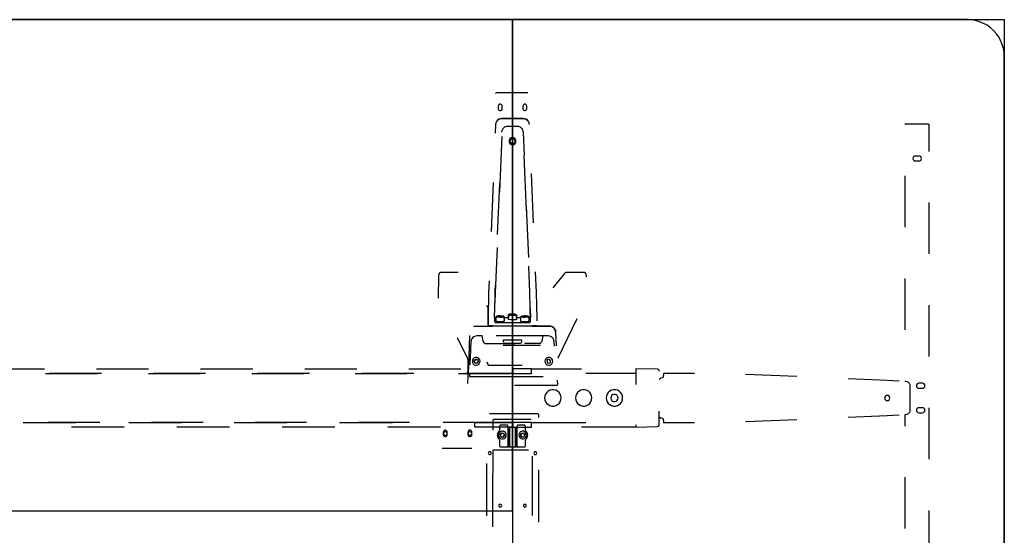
# Model space of a CAD drawing. Header units: metres. Extents: x 0.36 to 6.76, y -1.81 to -0.1.
# Tile 8 of 8: x 5.15 to 6.76, y -0.93 to -0.1. Entities that reach past the tile are written whole.
import ezdxf

# ---------------------------------------------------------------- set-up
doc = ezdxf.new("R2010")
doc.units = ezdxf.units.M
doc.header["$MEASUREMENT"] = 0

# ---------------------------------------------------------------- blocks, each defined once
blk = doc.blocks.new('d8df898d-95c7-464c-afa7-5ea99db2768e')
at = {"color": 252, "lineweight": 25, "true_color": 0x848484}
for p, q in [((5.9803, -0.2141), (5.9303, -0.2141)), ((5.932, -0.2361), (5.932, -0.2401)), ((5.9385, -0.2401), (5.9385, -0.2361)), ((5.972, -0.2361), (5.972, -0.2401)), ((5.9785, -0.2401), (5.9785, -0.2361)), ((5.9378, -0.2561), (5.9728, -0.2561)), ((5.9728, -0.2561), (5.9378, -0.2561)), ((5.9278, -0.2657), (5.9272, -0.2802)), ((6.6312, -0.2652), (6.5952, -0.2652)), ((6.6332, -0.3096), (6.6332, -0.2672)), ((5.9378, -0.2853), (5.934, -0.3757)), ((5.9779, -0.4064), (5.974, -0.3161)), ((6.6165, -0.3172), (6.6105, -0.3172)), ((6.6105, -0.3252), (6.6165, -0.3252)), ((5.9895, -0.4258), (5.9861, -0.3457)), ((6.5932, -0.3497), (6.5932, -0.4333)), ((5.9238, -0.3602), (5.9205, -0.4402)), ((5.931, -0.4449), (5.9346, -0.3617)), ((5.9776, -0.3992), (5.9811, -0.4824)), ((6.6332, -0.4767), (6.6332, -0.3931)), ((5.9301, -0.466), (5.927, -0.5396)), ((5.8348, -0.5115), (5.8341, -0.5484)), ((5.8669, -0.5066), (5.8398, -0.5066)), ((5.9836, -0.5396), (5.9817, -0.4968)), ((5.9942, -0.5393), (5.9928, -0.5058)), ((6.0397, -0.5084), (6.0207, -0.5317)), ((6.0707, -0.5066), (6.0436, -0.5066)), ((6.0757, -0.5139), (6.0757, -0.5115)), ((5.9171, -0.5202), (5.9163, -0.5393)), ((6.5932, -0.5168), (6.5932, -0.6004)), ((5.9163, -0.5393), (5.9154, -0.583)), ((5.927, -0.5396), (5.9266, -0.5564)), ((5.9845, -0.5872), (5.9836, -0.5396)), ((5.9952, -0.583), (5.9942, -0.5393)), ((5.9158, -0.5634), (5.9134, -0.5605)), ((6.6332, -0.6439), (6.6332, -0.5603)), ((5.9154, -0.583), (5.9158, -0.5634)), ((5.9528, -0.5751), (5.9519, -0.5755)), ((5.9519, -0.5755), (5.9528, -0.5751)), ((5.9519, -0.5755), (5.9545, -0.5759)), ((5.9528, -0.5757), (5.9519, -0.5755)), ((5.9561, -0.5749), (5.9528, -0.5751)), ((5.9528, -0.5751), (5.9561, -0.5749)), ((5.9528, -0.5757), (5.9528, -0.5751)), ((5.9528, -0.5751), (5.9528, -0.5757)), ((5.9545, -0.5759), (5.9528, -0.5757)), ((5.9545, -0.5759), (5.9578, -0.5757)), ((5.9561, -0.5758), (5.9545, -0.5759)), ((5.9586, -0.5753), (5.9561, -0.5749)), ((5.9561, -0.5758), (5.9561, -0.5749)), ((5.9561, -0.5749), (5.9586, -0.5753)), ((5.9561, -0.5749), (5.9561, -0.5758)), ((5.9578, -0.5757), (5.9561, -0.5758)), ((5.9578, -0.5757), (5.9586, -0.5753)), ((5.9586, -0.5753), (5.9578, -0.5757)), ((5.9154, -0.5926), (5.9154, -0.583)), ((5.9154, -0.583), (5.9154, -0.5926)), ((5.9262, -0.5806), (5.926, -0.5872)), ((5.9288, -0.5806), (5.9262, -0.5806)), ((5.927, -0.5882), (5.9835, -0.5882)), ((5.9288, -0.5864), (5.9288, -0.5806)), ((5.9328, -0.5782), (5.9319, -0.5787)), ((5.9319, -0.5787), (5.9328, -0.5782)), ((5.9319, -0.5787), (5.9345, -0.579)), ((5.9328, -0.5788), (5.9319, -0.5787)), ((5.9361, -0.5781), (5.9328, -0.5782)), ((5.9328, -0.5782), (5.9361, -0.5781)), ((5.9328, -0.5788), (5.9328, -0.5782)), ((5.9328, -0.5782), (5.9328, -0.5788)), ((5.9345, -0.579), (5.9328, -0.5788)), ((5.9345, -0.579), (5.9378, -0.5789)), ((5.9361, -0.579), (5.9345, -0.579)), ((5.9386, -0.5784), (5.9361, -0.5781)), ((5.9361, -0.5781), (5.9361, -0.579)), ((5.9361, -0.579), (5.9361, -0.5781)), ((5.9361, -0.5781), (5.9386, -0.5784)), ((5.9378, -0.5789), (5.9361, -0.579)), ((5.9378, -0.5789), (5.9386, -0.5784)), ((5.9386, -0.5784), (5.9378, -0.5789)), ((5.9417, -0.5806), (5.9417, -0.5866)), ((5.9488, -0.5806), (5.9417, -0.5806)), ((5.9488, -0.5832), (5.9488, -0.5806)), ((5.9617, -0.5806), (5.9617, -0.5834)), ((5.9688, -0.5806), (5.9617, -0.5806)), ((5.9688, -0.5866), (5.9688, -0.5806)), ((5.9719, -0.5784), (5.9745, -0.5781)), ((5.9745, -0.5781), (5.9719, -0.5784)), ((5.9728, -0.5789), (5.9719, -0.5784)), ((5.9719, -0.5784), (5.9728, -0.5789)), ((5.9745, -0.579), (5.9728, -0.5789)), ((5.9728, -0.5789), (5.9761, -0.579)), ((5.9745, -0.579), (5.9745, -0.5781)), ((5.9745, -0.5781), (5.9745, -0.579)), ((5.9745, -0.5781), (5.9778, -0.5782)), ((5.9778, -0.5782), (5.9745, -0.5781)), ((5.9761, -0.579), (5.9745, -0.579)), ((5.9761, -0.579), (5.9786, -0.5787)), ((5.9778, -0.5788), (5.9761, -0.579)), ((5.9778, -0.5782), (5.9786, -0.5787)), ((5.9778, -0.5782), (5.9778, -0.5788)), ((5.9778, -0.5788), (5.9778, -0.5782)), ((5.9786, -0.5787), (5.9778, -0.5782)), ((5.9786, -0.5787), (5.9778, -0.5788)), ((5.9817, -0.5806), (5.9817, -0.5864)), ((5.9844, -0.5806), (5.9817, -0.5806)), ((5.9845, -0.5872), (5.9844, -0.5806)), ((5.9952, -0.5858), (5.9952, -0.583)), ((6.0293, -0.646), (6.0604, -0.5819)), ((5.8953, -0.5941), (5.9226, -0.5941)), ((5.9226, -0.5936), (5.9164, -0.5936)), ((5.9164, -0.5936), (5.9225, -0.5936)), ((5.9226, -0.5941), (5.9226, -0.5936)), ((5.9226, -0.5936), (5.988, -0.5936)), ((5.9226, -0.5941), (5.9226, -0.5936)), ((5.988, -0.5941), (5.9226, -0.5941)), ((6.0153, -0.5941), (5.9524, -0.5941)), ((5.9942, -0.5936), (5.988, -0.5936)), ((5.988, -0.5936), (5.988, -0.5941)), ((5.988, -0.5936), (5.988, -0.5941)), ((5.988, -0.5941), (6.0153, -0.5941)), ((6.0253, -0.6038), (6.026, -0.6261)), ((5.8652, -0.6129), (5.8813, -0.646)), ((5.8851, -0.6096), (5.8835, -0.6609)), ((5.8874, -0.6198), (5.886, -0.6571)), ((5.9058, -0.6102), (5.8974, -0.6102)), ((5.9073, -0.6185), (5.9058, -0.6102)), ((5.9122, -0.6226), (5.9592, -0.6226)), ((6.0132, -0.6102), (5.9287, -0.6102)), ((5.9703, -0.617), (5.9403, -0.617)), ((5.9403, -0.617), (5.9403, -0.6192)), ((5.9703, -0.617), (5.9403, -0.617)), ((5.9403, -0.617), (5.9403, -0.6192)), ((5.9433, -0.6222), (5.9673, -0.6222)), ((5.9433, -0.6222), (5.9673, -0.6222)), ((6.0047, -0.6102), (5.9513, -0.6102)), ((5.9703, -0.6192), (5.9703, -0.617)), ((5.9703, -0.6192), (5.9703, -0.617)), ((5.9983, -0.6226), (5.9748, -0.6226)), ((6.0047, -0.6102), (6.0032, -0.6185)), ((6.0046, -0.6107), (6.0047, -0.6102)), ((6.0132, -0.6102), (6.0047, -0.6102)), ((6.0234, -0.6266), (6.0232, -0.6198)), ((6.0009, -0.6259), (5.9398, -0.6259)), ((6.0009, -0.6259), (5.9398, -0.6259)), ((5.8823, -0.6502), (5.8826, -0.672)), ((5.8928, -0.651), (5.895, -0.6483)), ((5.895, -0.6483), (5.8928, -0.651)), ((5.8928, -0.651), (5.8942, -0.6542)), ((5.8942, -0.6542), (5.8928, -0.651)), ((5.8976, -0.6546), (5.8942, -0.6542)), ((5.8942, -0.6542), (5.8976, -0.6546)), ((5.8984, -0.6487), (5.895, -0.6483)), ((5.895, -0.6483), (5.8984, -0.6487)), ((5.8976, -0.6546), (5.8997, -0.6519)), ((5.8997, -0.6519), (5.8976, -0.6546)), ((5.8984, -0.6487), (5.8997, -0.6519)), ((5.8997, -0.6519), (5.8984, -0.6487)), ((5.9133, -0.6523), (5.9157, -0.6578)), ((5.9133, -0.6523), (5.9157, -0.6578)), ((6.0122, -0.6487), (6.0108, -0.6519)), ((6.0122, -0.6487), (6.0108, -0.6519)), ((6.0108, -0.6519), (6.0129, -0.6546)), ((6.0108, -0.6519), (6.0129, -0.6546)), ((6.0156, -0.6483), (6.0122, -0.6487)), ((6.0156, -0.6483), (6.0122, -0.6487)), ((6.0129, -0.6546), (6.0164, -0.6542)), ((6.0129, -0.6546), (6.0164, -0.6542)), ((6.0177, -0.651), (6.0156, -0.6483)), ((6.0177, -0.651), (6.0156, -0.6483)), ((6.0164, -0.6542), (6.0177, -0.651)), ((6.0164, -0.6542), (6.0177, -0.651)), ((6.0291, -0.6464), (6.0293, -0.646)), ((5.1092, -0.6635), (5.1939, -0.6635)), ((5.1953, -0.6715), (5.2793, -0.6715)), ((5.2866, -0.6715), (5.2019, -0.6715)), ((5.2786, -0.6635), (5.3632, -0.6635)), ((5.3633, -0.6715), (5.4473, -0.6715)), ((5.4559, -0.6715), (5.3712, -0.6715)), ((5.4479, -0.6635), (5.5326, -0.6635)), ((5.5313, -0.6715), (5.6153, -0.6715)), ((5.6252, -0.6715), (5.5406, -0.6715)), ((5.6172, -0.6635), (5.7019, -0.6635)), ((5.6993, -0.6715), (5.7833, -0.6715)), ((5.7945, -0.6715), (5.7099, -0.6715)), ((5.7865, -0.6635), (5.8712, -0.6635)), ((5.8674, -0.6715), (5.9514, -0.6715)), ((5.9559, -0.6715), (5.8792, -0.6715)), ((5.8835, -0.6609), (5.8823, -0.6756)), ((5.8826, -0.672), (5.8833, -0.6633)), ((5.9157, -0.6578), (5.9708, -0.6578)), ((5.9157, -0.6578), (5.9708, -0.6578)), ((5.9559, -0.6635), (5.9559, -0.6715)), ((5.9859, -0.6636), (5.956, -0.6636)), ((5.956, -0.6636), (5.956, -0.6711)), ((5.956, -0.6711), (5.9859, -0.6711)), ((5.9859, -0.6711), (5.9859, -0.6636)), ((5.9859, -0.6636), (6.0672, -0.6636)), ((5.9859, -0.6711), (5.9859, -0.6636)), ((6.156, -0.6711), (6.0747, -0.6711)), ((6.1911, -0.6645), (6.156, -0.6636)), ((6.156, -0.6636), (6.156, -0.6893)), ((6.156, -0.6636), (6.156, -0.6711)), ((6.2006, -0.6715), (6.2001, -0.6775)), ((6.2512, -0.6716), (6.2006, -0.6715)), ((5.8823, -0.6756), (5.8819, -0.6878)), ((5.8854, -0.6729), (5.8853, -0.6761)), ((5.8853, -0.6761), (5.9818, -0.6761)), ((5.9358, -0.6761), (6.0053, -0.6761)), ((6.0287, -0.6892), (6.0284, -0.682)), ((6.1961, -0.679), (6.194, -0.6809)), ((6.1991, -0.6785), (6.1961, -0.679)), ((6.2001, -0.6775), (6.1991, -0.6785)), ((6.4178, -0.6764), (6.3345, -0.673)), ((6.5645, -0.6828), (6.501, -0.68)), ((6.5842, -0.6837), (6.5645, -0.6828)), ((6.5932, -0.684), (6.5944, -0.684)), ((6.6222, -0.6873), (6.6162, -0.6873)), ((5.9582, -0.6902), (6.0277, -0.6902)), ((6.6017, -0.6895), (6.6017, -0.7331)), ((6.6162, -0.6953), (6.6222, -0.6953)), ((6.194, -0.7547), (6.194, -0.7329)), ((6.6222, -0.7272), (6.6162, -0.7272)), ((6.6162, -0.7352), (6.6222, -0.7352)), ((6.6332, -0.811), (6.6332, -0.7275)), ((5.1593, -0.751), (5.2451, -0.751)), ((5.2838, -0.751), (5.1998, -0.751)), ((5.3309, -0.751), (5.4167, -0.751)), ((5.4518, -0.751), (5.3678, -0.751)), ((5.5024, -0.751), (5.5882, -0.751)), ((5.6199, -0.751), (5.5358, -0.751)), ((5.674, -0.751), (5.7598, -0.751)), ((5.7879, -0.751), (5.7039, -0.751)), ((5.8909, -0.751), (5.8426, -0.751)), ((5.9559, -0.751), (5.8719, -0.751)), ((5.8938, -0.7585), (5.8937, -0.751)), ((5.8937, -0.751), (5.9559, -0.751)), ((5.9958, -0.7369), (5.9176, -0.7369)), ((5.9231, -0.7482), (5.9231, -0.7634)), ((5.9855, -0.7462), (5.9251, -0.7462)), ((5.9855, -0.7462), (5.9291, -0.7462)), ((5.9559, -0.751), (5.9559, -0.7585)), ((5.956, -0.7511), (5.956, -0.7586)), ((5.9859, -0.7511), (5.956, -0.7511)), ((5.9859, -0.7586), (5.9859, -0.7511)), ((5.9859, -0.7511), (6.0747, -0.7511)), ((5.9979, -0.7429), (5.9978, -0.7389)), ((6.194, -0.7417), (6.1961, -0.7436)), ((6.1961, -0.7436), (6.1991, -0.7441)), ((6.1991, -0.7441), (6.2001, -0.7451)), ((6.2001, -0.7451), (6.2006, -0.7511)), ((6.2006, -0.7511), (6.2512, -0.751)), ((6.3345, -0.7496), (6.4178, -0.7462)), ((6.501, -0.7426), (6.5645, -0.7398)), ((6.5645, -0.7398), (6.5842, -0.7389)), ((6.5932, -0.7386), (6.5932, -0.7569)), ((6.5944, -0.7386), (6.5932, -0.7386)), ((5.3233, -0.7585), (5.2376, -0.7585)), ((5.4949, -0.7585), (5.4091, -0.7585)), ((5.6664, -0.7585), (5.5807, -0.7585)), ((5.838, -0.7585), (5.7522, -0.7585)), ((5.8426, -0.767), (5.8426, -0.771)), ((5.8426, -0.767), (5.8426, -0.771)), ((5.8491, -0.771), (5.8491, -0.767)), ((5.8491, -0.771), (5.8491, -0.767)), ((5.8826, -0.767), (5.8826, -0.771)), ((5.8826, -0.767), (5.8826, -0.771)), ((5.8891, -0.771), (5.8891, -0.767)), ((5.8891, -0.771), (5.8891, -0.767)), ((5.9559, -0.7585), (5.8938, -0.7585)), ((5.9343, -0.7574), (5.9343, -0.7638)), ((5.9343, -0.7574), (5.9343, -0.7638)), ((5.9353, -0.7711), (5.9374, -0.7684)), ((5.9374, -0.7684), (5.9353, -0.7711)), ((5.9461, -0.7554), (5.9363, -0.7554)), ((5.9461, -0.7554), (5.9363, -0.7554)), ((5.9374, -0.7684), (5.9409, -0.7688)), ((5.9409, -0.7688), (5.9374, -0.7684)), ((5.9481, -0.789), (5.9481, -0.7574)), ((5.9481, -0.7592), (5.9481, -0.7574)), ((5.9625, -0.7592), (5.9481, -0.7592)), ((5.9481, -0.7592), (5.9481, -0.789)), ((5.9505, -0.7592), (5.9481, -0.7592)), ((5.9505, -0.7592), (5.9505, -0.789)), ((5.96, -0.7592), (5.9505, -0.7592)), ((5.9505, -0.789), (5.9505, -0.7592)), ((5.956, -0.7586), (5.9859, -0.7586)), ((5.96, -0.789), (5.96, -0.7592)), ((5.96, -0.7592), (5.96, -0.789)), ((5.9625, -0.7592), (5.96, -0.7592)), ((5.9625, -0.7574), (5.9625, -0.7592)), ((5.9625, -0.7574), (5.9625, -0.789)), ((5.9625, -0.789), (5.9625, -0.7592)), ((5.9743, -0.7554), (5.9645, -0.7554)), ((5.9743, -0.7554), (5.9645, -0.7554)), ((5.9697, -0.7688), (5.9731, -0.7684)), ((5.9731, -0.7684), (5.9697, -0.7688)), ((5.9752, -0.7711), (5.9731, -0.7684)), ((5.9731, -0.7684), (5.9752, -0.7711)), ((5.9763, -0.7638), (5.9763, -0.7574)), ((5.9763, -0.7638), (5.9763, -0.7574)), ((6.156, -0.7586), (6.0672, -0.7586)), ((6.156, -0.7547), (6.156, -0.7586)), ((6.156, -0.7586), (6.1911, -0.7577)), ((5.9343, -0.7798), (5.9343, -0.789)), ((5.9343, -0.7798), (5.9343, -0.789)), ((5.9367, -0.7743), (5.9353, -0.7711)), ((5.9353, -0.7711), (5.9367, -0.7743)), ((5.9401, -0.7748), (5.9367, -0.7743)), ((5.9367, -0.7743), (5.9401, -0.7748)), ((5.9422, -0.772), (5.9401, -0.7748)), ((5.9401, -0.7748), (5.9422, -0.772)), ((5.9409, -0.7688), (5.9422, -0.772)), ((5.9422, -0.772), (5.9409, -0.7688)), ((5.9697, -0.7688), (5.9683, -0.772)), ((5.9683, -0.772), (5.9697, -0.7688)), ((5.9704, -0.7748), (5.9683, -0.772)), ((5.9683, -0.772), (5.9704, -0.7748)), ((5.9739, -0.7743), (5.9704, -0.7748)), ((5.9704, -0.7748), (5.9739, -0.7743)), ((5.9739, -0.7743), (5.9752, -0.7711)), ((5.9752, -0.7711), (5.9739, -0.7743)), ((5.9763, -0.789), (5.9763, -0.7798)), ((5.9763, -0.789), (5.9763, -0.7798)), ((5.8409, -0.793), (5.8892, -0.793)), ((5.923, -0.7954), (5.9229, -0.8706)), ((5.9251, -0.7954), (5.9815, -0.7954)), ((5.9363, -0.791), (5.9461, -0.791)), ((5.9363, -0.791), (5.9553, -0.791)), ((5.9461, -0.791), (5.9525, -0.791)), ((5.9525, -0.791), (5.9553, -0.791)), ((5.9553, -0.791), (5.9743, -0.791)), ((5.9553, -0.791), (5.958, -0.791)), ((5.958, -0.791), (5.9645, -0.791)), ((5.9645, -0.791), (5.9743, -0.791)), ((5.9876, -0.8813), (5.9876, -0.8061)), ((5.9127, -0.8181), (5.9127, -0.9034)), ((5.9877, -0.9026), (5.9876, -0.8238)), ((5.9979, -0.9135), (5.9979, -0.8282)), ((5.9229, -0.8422), (5.9228, -0.9209)), ((6.5932, -0.8404), (6.5932, -0.924)), ((6.6332, -0.9782), (6.6332, -0.8946))]:
    blk.add_line(p, q, dxfattribs=at)
at = {"color": 18, "lineweight": 25, "true_color": 0x000000}
for points in [[(0.3553, -0.0951), (6.7553, -0.0951), (6.7553, -1.8071), (0.3553, -1.8071)], [(4.3553, -0.8951), (5.9553, -0.8951), (5.9553, -0.0951), (4.3553, -0.0951)]]:
    blk.add_lwpolyline(points, close=True, dxfattribs=at)
blk.add_lwpolyline([(6.7553, -1.7471), (6.7553, -0.1551), (6.7549, -0.1484), (6.7538, -0.1418), (6.7519, -0.1353), (6.7493, -0.1291), (6.7461, -0.1232), (6.7422, -0.1177), (6.7377, -0.1127), (6.7327, -0.1082), (6.7272, -0.1043), (6.7213, -0.1011), (6.7151, -0.0985), (6.7086, -0.0967), (6.702, -0.0955), (6.6953, -0.0951), (5.9553, -0.0951), (5.9553, -1.8071)], dxfattribs=at)
at = {"color": 252, "lineweight": 25, "true_color": 0x848484}
for points in [[(5.9303, -0.2141), (5.9292, -0.2143), (5.9283, -0.2148), (5.9277, -0.2156)], [(5.9385, -0.2361), (5.9382, -0.2347), (5.9373, -0.2336), (5.936, -0.2329), (5.9346, -0.2329), (5.9332, -0.2336), (5.9323, -0.2347), (5.932, -0.2361)], [(5.932, -0.2401), (5.9323, -0.2415), (5.9332, -0.2427), (5.9346, -0.2433), (5.936, -0.2433), (5.9373, -0.2427), (5.9382, -0.2415), (5.9385, -0.2401)], [(5.9785, -0.2361), (5.9782, -0.2347), (5.9773, -0.2336), (5.976, -0.2329), (5.9746, -0.2329), (5.9732, -0.2336), (5.9723, -0.2347), (5.972, -0.2361)], [(5.972, -0.2401), (5.9723, -0.2415), (5.9732, -0.2427), (5.9746, -0.2433), (5.976, -0.2433), (5.9773, -0.2427), (5.9782, -0.2415), (5.9785, -0.2401)], [(5.9378, -0.2561), (5.9352, -0.2565), (5.9329, -0.2574), (5.9308, -0.2589), (5.9292, -0.2609), (5.9282, -0.2632), (5.9278, -0.2657)], [(5.9309, -0.2588), (5.933, -0.2574), (5.9353, -0.2565), (5.9378, -0.2561)], [(5.9728, -0.2561), (5.9754, -0.2565), (5.9779, -0.2575), (5.98, -0.2592), (5.9815, -0.2613)], [(5.9828, -0.2657), (5.9823, -0.2632), (5.9813, -0.2609), (5.9797, -0.2589), (5.9777, -0.2574), (5.9753, -0.2565), (5.9728, -0.2561)], [(5.9381, -0.2785), (5.9385, -0.2758), (5.939, -0.2744), (5.9397, -0.273), (5.9406, -0.2718), (5.9417, -0.2707), (5.943, -0.2698), (5.9444, -0.2691), (5.9458, -0.2686), (5.9472, -0.2684), (5.9581, -0.2684), (5.9635, -0.2684), (5.9649, -0.2687), (5.9663, -0.2692), (5.9677, -0.2699), (5.969, -0.2708), (5.9701, -0.2719), (5.971, -0.2732), (5.9717, -0.2746), (5.9721, -0.276), (5.9724, -0.2787), (5.974, -0.3159)], [(6.5952, -0.2652), (6.5942, -0.2654), (6.5935, -0.2662)], [(6.6332, -0.2672), (6.633, -0.2662), (6.6322, -0.2655), (6.6312, -0.2652)], [(5.9553, -0.2874), (5.9533, -0.2878), (5.9516, -0.2887), (5.9504, -0.2903), (5.9497, -0.2921), (5.9497, -0.2941), (5.9504, -0.2959), (5.9516, -0.2975), (5.9533, -0.2984), (5.9553, -0.2988)], [(5.9553, -0.2874), (5.9533, -0.2878), (5.9516, -0.2887), (5.9503, -0.2903), (5.9497, -0.2921), (5.9497, -0.2941), (5.9503, -0.2959), (5.9516, -0.2975), (5.9533, -0.2984), (5.9553, -0.2988)], [(5.9553, -0.2988), (5.9572, -0.2984), (5.9589, -0.2975), (5.9602, -0.2959), (5.9609, -0.2941), (5.9609, -0.2921), (5.9602, -0.2903), (5.9589, -0.2887), (5.9572, -0.2878), (5.9553, -0.2874)], [(5.9553, -0.2988), (5.9572, -0.2984), (5.9589, -0.2975), (5.9602, -0.2959), (5.9609, -0.2941), (5.9609, -0.2921), (5.9602, -0.2903), (5.9589, -0.2887), (5.9572, -0.2878), (5.9553, -0.2874)], [(5.9595, -0.2931), (5.9592, -0.2915), (5.9583, -0.2901), (5.9569, -0.2892), (5.9553, -0.2889), (5.9537, -0.2892), (5.9523, -0.2901), (5.9514, -0.2915), (5.9511, -0.2931)], [(5.9511, -0.2931), (5.9514, -0.2947), (5.9523, -0.2961), (5.9537, -0.297), (5.9553, -0.2973), (5.9569, -0.297), (5.9583, -0.2961), (5.9592, -0.2947), (5.9595, -0.2931)], [(6.6105, -0.3172), (6.6089, -0.3175), (6.6076, -0.3184), (6.6068, -0.3197), (6.6065, -0.3212), (6.6068, -0.3227), (6.6076, -0.324), (6.6089, -0.3249), (6.6105, -0.3252)], [(6.6165, -0.3252), (6.618, -0.3249), (6.6193, -0.324), (6.6202, -0.3227), (6.6205, -0.3212), (6.6202, -0.3197), (6.6193, -0.3184), (6.618, -0.3175), (6.6165, -0.3172)], [(5.8398, -0.5066), (5.838, -0.507), (5.8363, -0.508), (5.8353, -0.5096), (5.8348, -0.5115)], [(6.0436, -0.5066), (6.0422, -0.5068), (6.0408, -0.5074), (6.0397, -0.5084)], [(6.0757, -0.5115), (6.0753, -0.5096), (6.0742, -0.508), (6.0726, -0.507), (6.0707, -0.5066)], [(5.9417, -0.5806), (5.9417, -0.5792), (5.9409, -0.5782), (5.9393, -0.5779), (5.9372, -0.5778), (5.9347, -0.5777), (5.9324, -0.5777), (5.9304, -0.5779), (5.9292, -0.5782), (5.9288, -0.5805), (5.9275, -0.5806), (5.9262, -0.5805), (5.9268, -0.5467), (5.9271, -0.5358), (5.9275, -0.5282)], [(5.9841, -0.5657), (5.9844, -0.5805), (5.9819, -0.5806), (5.9817, -0.579), (5.9808, -0.578), (5.9792, -0.5778), (5.977, -0.5777), (5.9746, -0.5777), (5.9722, -0.5778), (5.9703, -0.5781), (5.9691, -0.5784), (5.9688, -0.5804), (5.9619, -0.5806), (5.9617, -0.5756), (5.9605, -0.575), (5.9587, -0.5747), (5.9564, -0.5746), (5.9539, -0.5745), (5.9517, -0.5746), (5.9499, -0.5748), (5.949, -0.5751), (5.9488, -0.5805), (5.9417, -0.5806)], [(5.9164, -0.5936), (5.9154, -0.5926)], [(5.9154, -0.5926), (5.9164, -0.5936)], [(5.926, -0.5872), (5.9265, -0.588)], [(5.9417, -0.5866), (5.9385, -0.5872), (5.9353, -0.5874), (5.932, -0.5871), (5.9288, -0.5864)], [(5.9617, -0.5834), (5.9585, -0.5841), (5.9553, -0.5842), (5.952, -0.584), (5.9488, -0.5832)], [(5.9817, -0.5864), (5.9785, -0.5871), (5.9753, -0.5874), (5.972, -0.5872), (5.9688, -0.5866)], [(5.9835, -0.5882), (5.9844, -0.5877)], [(5.8921, -0.5946), (5.8937, -0.5942), (5.8953, -0.5941)], [(6.0153, -0.5941), (6.0178, -0.5944), (6.0202, -0.5954), (6.0222, -0.5969), (6.0238, -0.5989), (6.0249, -0.6013), (6.0253, -0.6038)], [(6.0253, -0.6038), (6.0249, -0.6013), (6.0238, -0.5989), (6.0222, -0.5969), (6.0202, -0.5954), (6.0178, -0.5944), (6.0153, -0.5941)], [(5.8974, -0.6102), (5.8948, -0.6105), (5.8925, -0.6114), (5.8904, -0.613), (5.8888, -0.6149), (5.8878, -0.6173), (5.8874, -0.6198)], [(5.9073, -0.6185), (5.9079, -0.6201), (5.909, -0.6214), (5.9105, -0.6223), (5.9122, -0.6226)], [(5.9403, -0.6192), (5.9405, -0.6203), (5.9412, -0.6213), (5.9421, -0.622), (5.9433, -0.6222)], [(5.9403, -0.6192), (5.9405, -0.6203), (5.9412, -0.6213), (5.9421, -0.622), (5.9433, -0.6222)], [(5.9673, -0.6222), (5.9684, -0.622), (5.9694, -0.6213), (5.97, -0.6203), (5.9703, -0.6192)], [(5.9673, -0.6222), (5.9684, -0.622), (5.9694, -0.6213), (5.97, -0.6203), (5.9703, -0.6192)], [(6.0032, -0.6185), (6.0026, -0.6201), (6.0015, -0.6214), (6, -0.6223), (5.9983, -0.6226)], [(6.0232, -0.6198), (6.0227, -0.6173), (6.0217, -0.6149), (6.0201, -0.613), (6.0181, -0.6114), (6.0157, -0.6105), (6.0132, -0.6102)], [(6.0232, -0.6198), (6.0227, -0.6173), (6.0217, -0.6149), (6.0201, -0.613), (6.0181, -0.6114), (6.0157, -0.6105), (6.0132, -0.6102)], [(5.8813, -0.646), (5.882, -0.6481), (5.8823, -0.6502)], [(5.9027, -0.6515), (5.9023, -0.6493), (5.9012, -0.6474), (5.8995, -0.646), (5.8974, -0.6452), (5.8952, -0.6452), (5.8931, -0.646), (5.8914, -0.6474), (5.8903, -0.6493), (5.8899, -0.6515)], [(5.9027, -0.6515), (5.9023, -0.6493), (5.9012, -0.6474), (5.8995, -0.646), (5.8974, -0.6452), (5.8952, -0.6452), (5.8931, -0.646), (5.8914, -0.6474), (5.8903, -0.6493), (5.8899, -0.6515)], [(5.8899, -0.6515), (5.8903, -0.6536), (5.8914, -0.6555), (5.8931, -0.657), (5.8952, -0.6577), (5.8974, -0.6577), (5.8995, -0.657), (5.9012, -0.6555), (5.9023, -0.6536), (5.9027, -0.6515)], [(5.8899, -0.6515), (5.8903, -0.6536), (5.8914, -0.6555), (5.8931, -0.657), (5.8952, -0.6577), (5.8974, -0.6577), (5.8995, -0.657), (5.9012, -0.6555), (5.9023, -0.6536), (5.9027, -0.6515)], [(6.0206, -0.6515), (6.0202, -0.6493), (6.0191, -0.6474), (6.0174, -0.646), (6.0154, -0.6452), (6.0132, -0.6452), (6.0111, -0.646), (6.0094, -0.6474), (6.0083, -0.6493), (6.0079, -0.6515)], [(6.0206, -0.6515), (6.0202, -0.6493), (6.0191, -0.6474), (6.0174, -0.646), (6.0154, -0.6452), (6.0132, -0.6452), (6.0111, -0.646), (6.0094, -0.6474), (6.0083, -0.6493), (6.0079, -0.6515)], [(6.0079, -0.6515), (6.0083, -0.6536), (6.0094, -0.6555), (6.0111, -0.657), (6.0132, -0.6577), (6.0154, -0.6577), (6.0174, -0.657), (6.0191, -0.6555), (6.0202, -0.6536), (6.0206, -0.6515)], [(6.0079, -0.6515), (6.0083, -0.6536), (6.0094, -0.6555), (6.0111, -0.657), (6.0132, -0.6577), (6.0154, -0.6577), (6.0174, -0.657), (6.0191, -0.6555), (6.0202, -0.6536), (6.0206, -0.6515)], [(6.194, -0.6675), (6.1937, -0.6661), (6.1926, -0.665), (6.1911, -0.6645)], [(6.5944, -0.684), (6.5967, -0.6845), (6.5989, -0.6856), (6.6006, -0.6873), (6.6017, -0.6895)], [(6.6162, -0.6873), (6.6147, -0.6876), (6.6134, -0.6884), (6.6125, -0.6897), (6.6122, -0.6913), (6.6125, -0.6928), (6.6134, -0.6941), (6.6147, -0.695), (6.6162, -0.6953)], [(6.6222, -0.6953), (6.6238, -0.695), (6.6251, -0.6941), (6.6259, -0.6928), (6.6262, -0.6913), (6.6259, -0.6897), (6.6251, -0.6884), (6.6238, -0.6876), (6.6222, -0.6873)], [(6.0343, -0.7111), (6.0339, -0.7079), (6.0328, -0.7049), (6.0309, -0.7022), (6.0285, -0.7001), (6.0257, -0.6986), (6.0225, -0.6978), (6.0193, -0.6978), (6.0162, -0.6986), (6.0133, -0.7001), (6.0109, -0.7022), (6.0091, -0.7049), (6.0079, -0.7079), (6.0075, -0.7111)], [(6.0277, -0.6902), (6.0285, -0.6897)], [(6.0843, -0.7111), (6.0839, -0.7079), (6.0828, -0.7049), (6.081, -0.7023), (6.0786, -0.7001), (6.0757, -0.6986), (6.0726, -0.6979), (6.0694, -0.6979), (6.0662, -0.6986), (6.0634, -0.7001), (6.061, -0.7023), (6.0592, -0.7049), (6.058, -0.7079), (6.0576, -0.7111)], [(6.0843, -0.7111), (6.0839, -0.7079), (6.0828, -0.7049), (6.081, -0.7023), (6.0786, -0.7001), (6.0757, -0.6986), (6.0726, -0.6979), (6.0694, -0.6979), (6.0662, -0.6986), (6.0634, -0.7001), (6.061, -0.7023), (6.0592, -0.7049), (6.058, -0.7079), (6.0576, -0.7111)], [(6.1344, -0.7111), (6.134, -0.7079), (6.1329, -0.7049), (6.131, -0.7022), (6.1286, -0.7001), (6.1258, -0.6986), (6.1226, -0.6978), (6.1194, -0.6978), (6.1163, -0.6986), (6.1134, -0.7001), (6.111, -0.7022), (6.1092, -0.7049), (6.108, -0.7079), (6.1076, -0.7111)], [(6.1344, -0.7111), (6.134, -0.7079), (6.1329, -0.7049), (6.131, -0.7022), (6.1286, -0.7001), (6.1258, -0.6986), (6.1226, -0.6978), (6.1194, -0.6978), (6.1163, -0.6986), (6.1134, -0.7001), (6.111, -0.7022), (6.1092, -0.7049), (6.108, -0.7079), (6.1076, -0.7111)], [(6.0075, -0.7111), (6.0079, -0.7143), (6.0091, -0.7173), (6.0109, -0.72), (6.0133, -0.7221), (6.0162, -0.7236), (6.0193, -0.7244), (6.0225, -0.7244), (6.0257, -0.7236), (6.0285, -0.7221), (6.0309, -0.72), (6.0328, -0.7173), (6.0339, -0.7143), (6.0343, -0.7111)], [(6.0576, -0.7111), (6.058, -0.7143), (6.0592, -0.7173), (6.061, -0.72), (6.0634, -0.7221), (6.0662, -0.7236), (6.0694, -0.7244), (6.0726, -0.7244), (6.0757, -0.7236), (6.0786, -0.7221), (6.081, -0.72), (6.0828, -0.7173), (6.0839, -0.7143), (6.0843, -0.7111)], [(6.0576, -0.7111), (6.058, -0.7143), (6.0592, -0.7173), (6.061, -0.72), (6.0634, -0.7221), (6.0662, -0.7236), (6.0694, -0.7244), (6.0726, -0.7244), (6.0757, -0.7236), (6.0786, -0.7221), (6.081, -0.72), (6.0828, -0.7173), (6.0839, -0.7143), (6.0843, -0.7111)], [(6.1076, -0.7111), (6.108, -0.7143), (6.1092, -0.7173), (6.111, -0.72), (6.1134, -0.7221), (6.1163, -0.7236), (6.1194, -0.7244), (6.1226, -0.7244), (6.1258, -0.7236), (6.1286, -0.7221), (6.131, -0.72), (6.1329, -0.7173), (6.134, -0.7143), (6.1344, -0.7111)], [(6.1076, -0.7111), (6.108, -0.7143), (6.1092, -0.7173), (6.111, -0.72), (6.1134, -0.7221), (6.1163, -0.7236), (6.1194, -0.7244), (6.1226, -0.7244), (6.1258, -0.7236), (6.1286, -0.7221), (6.131, -0.72), (6.1329, -0.7173), (6.134, -0.7143), (6.1344, -0.7111)], [(6.1269, -0.7111), (6.1265, -0.7091), (6.1255, -0.7074), (6.124, -0.706), (6.122, -0.7053), (6.12, -0.7053), (6.1181, -0.706), (6.1165, -0.7074), (6.1155, -0.7091), (6.1152, -0.7111)], [(6.1152, -0.7111), (6.1155, -0.7131), (6.1165, -0.7149), (6.1181, -0.7162), (6.12, -0.7169), (6.122, -0.7169), (6.124, -0.7162), (6.1255, -0.7149), (6.1265, -0.7131), (6.1269, -0.7111)], [(6.569, -0.7113), (6.5687, -0.7097), (6.5678, -0.7083), (6.5664, -0.7074), (6.5648, -0.7071), (6.5632, -0.7074), (6.5618, -0.7083), (6.5609, -0.7097), (6.5606, -0.7113)], [(6.5606, -0.7113), (6.5609, -0.7129), (6.5618, -0.7143), (6.5632, -0.7152), (6.5648, -0.7155), (6.5664, -0.7152), (6.5678, -0.7143), (6.5687, -0.7129), (6.569, -0.7113)], [(6.6017, -0.7331), (6.6006, -0.7353), (6.5989, -0.737), (6.5967, -0.7381), (6.5944, -0.7386)], [(6.6162, -0.7272), (6.6147, -0.7275), (6.6134, -0.7283), (6.6125, -0.7296), (6.6122, -0.7312), (6.6125, -0.7327), (6.6134, -0.734), (6.6147, -0.7348), (6.6162, -0.7352)], [(6.6222, -0.7352), (6.6238, -0.7348), (6.6251, -0.734), (6.6259, -0.7327), (6.6262, -0.7312), (6.6259, -0.7296), (6.6251, -0.7283), (6.6238, -0.7275), (6.6222, -0.7272)], [(5.9251, -0.7462), (5.9241, -0.7465), (5.9233, -0.7472), (5.9231, -0.7482)], [(5.9978, -0.7389), (5.9975, -0.7379), (5.9968, -0.7372), (5.9958, -0.7369)], [(5.8491, -0.767), (5.8488, -0.7656), (5.8479, -0.7645), (5.8466, -0.7638), (5.8452, -0.7638), (5.8438, -0.7645), (5.8429, -0.7656), (5.8426, -0.767)], [(5.8491, -0.767), (5.8488, -0.7656), (5.8479, -0.7645), (5.8466, -0.7638), (5.8452, -0.7638), (5.8438, -0.7645), (5.8429, -0.7656), (5.8426, -0.767)], [(5.8488, -0.769), (5.8485, -0.7677), (5.8477, -0.7667), (5.8465, -0.7661), (5.8452, -0.7661), (5.844, -0.7667), (5.8432, -0.7677), (5.8429, -0.769)], [(5.8891, -0.767), (5.8888, -0.7656), (5.8879, -0.7645), (5.8866, -0.7638), (5.8852, -0.7638), (5.8838, -0.7645), (5.8829, -0.7656), (5.8826, -0.767)], [(5.8891, -0.767), (5.8888, -0.7656), (5.8879, -0.7645), (5.8866, -0.7638), (5.8852, -0.7638), (5.8838, -0.7645), (5.8829, -0.7656), (5.8826, -0.767)], [(5.8888, -0.769), (5.8885, -0.7677), (5.8877, -0.7667), (5.8865, -0.7661), (5.8852, -0.7661), (5.884, -0.7667), (5.8832, -0.7677), (5.8829, -0.769)], [(5.9335, -0.7653), (5.9319, -0.7671), (5.9308, -0.7694), (5.9304, -0.7718), (5.9308, -0.7742), (5.9319, -0.7764), (5.9335, -0.7782)], [(5.9335, -0.7653), (5.9319, -0.7671), (5.9308, -0.7694), (5.9304, -0.7718), (5.9308, -0.7742), (5.9319, -0.7764), (5.9335, -0.7782)], [(5.9451, -0.7716), (5.9448, -0.7694), (5.9437, -0.7675), (5.942, -0.7661), (5.9399, -0.7653), (5.9377, -0.7653), (5.9356, -0.7661), (5.9339, -0.7675), (5.9328, -0.7694), (5.9324, -0.7716)], [(5.9451, -0.7716), (5.9448, -0.7694), (5.9437, -0.7675), (5.942, -0.7661), (5.9399, -0.7653), (5.9377, -0.7653), (5.9356, -0.7661), (5.9339, -0.7675), (5.9328, -0.7694), (5.9324, -0.7716)], [(5.9343, -0.7638), (5.9335, -0.7653)], [(5.9343, -0.7638), (5.9335, -0.7653)], [(5.9363, -0.7554), (5.9353, -0.7557), (5.9345, -0.7564), (5.9343, -0.7574)], [(5.9363, -0.7554), (5.9353, -0.7557), (5.9345, -0.7564), (5.9343, -0.7574)], [(5.9481, -0.7574), (5.9478, -0.7564), (5.9471, -0.7557), (5.9461, -0.7554)], [(5.9481, -0.7574), (5.9478, -0.7564), (5.9471, -0.7557), (5.9461, -0.7554)], [(5.9645, -0.7554), (5.9635, -0.7557), (5.9627, -0.7564), (5.9625, -0.7574)], [(5.9645, -0.7554), (5.9635, -0.7557), (5.9627, -0.7564), (5.9625, -0.7574)], [(5.9781, -0.7716), (5.9777, -0.7694), (5.9766, -0.7675), (5.9749, -0.7661), (5.9729, -0.7653), (5.9707, -0.7653), (5.9686, -0.7661), (5.9669, -0.7675), (5.9658, -0.7694), (5.9654, -0.7716)], [(5.9781, -0.7716), (5.9777, -0.7694), (5.9766, -0.7675), (5.9749, -0.7661), (5.9729, -0.7653), (5.9707, -0.7653), (5.9686, -0.7661), (5.9669, -0.7675), (5.9658, -0.7694), (5.9654, -0.7716)], [(5.9763, -0.7574), (5.976, -0.7564), (5.9753, -0.7557), (5.9743, -0.7554)], [(5.9763, -0.7574), (5.976, -0.7564), (5.9753, -0.7557), (5.9743, -0.7554)], [(5.977, -0.7653), (5.9763, -0.7638)], [(5.977, -0.7653), (5.9763, -0.7638)], [(5.977, -0.7782), (5.9787, -0.7764), (5.9798, -0.7742), (5.9801, -0.7718), (5.9798, -0.7694), (5.9787, -0.7671), (5.977, -0.7653)], [(5.977, -0.7782), (5.9787, -0.7764), (5.9798, -0.7742), (5.9801, -0.7718), (5.9798, -0.7694), (5.9787, -0.7671), (5.977, -0.7653)], [(6.1911, -0.7577), (6.1926, -0.7573), (6.1937, -0.7562), (6.194, -0.7547)], [(5.8426, -0.771), (5.8429, -0.7724), (5.8438, -0.7735), (5.8452, -0.7742), (5.8466, -0.7742), (5.8479, -0.7735), (5.8488, -0.7724), (5.8491, -0.771)], [(5.8426, -0.771), (5.8429, -0.7724), (5.8438, -0.7735), (5.8452, -0.7742), (5.8466, -0.7742), (5.8479, -0.7735), (5.8488, -0.7724), (5.8491, -0.771)], [(5.8429, -0.769), (5.8432, -0.7703), (5.844, -0.7713), (5.8452, -0.7719), (5.8465, -0.7719), (5.8477, -0.7713), (5.8485, -0.7703), (5.8488, -0.769)], [(5.8826, -0.771), (5.8829, -0.7724), (5.8838, -0.7735), (5.8852, -0.7742), (5.8866, -0.7742), (5.8879, -0.7735), (5.8888, -0.7724), (5.8891, -0.771)], [(5.8826, -0.771), (5.8829, -0.7724), (5.8838, -0.7735), (5.8852, -0.7742), (5.8866, -0.7742), (5.8879, -0.7735), (5.8888, -0.7724), (5.8891, -0.771)], [(5.8829, -0.769), (5.8832, -0.7703), (5.884, -0.7713), (5.8852, -0.7719), (5.8865, -0.7719), (5.8877, -0.7713), (5.8885, -0.7703), (5.8888, -0.769)], [(5.9324, -0.7716), (5.9328, -0.7737), (5.9339, -0.7757), (5.9356, -0.7771), (5.9377, -0.7778), (5.9399, -0.7778), (5.942, -0.7771), (5.9437, -0.7757), (5.9448, -0.7737), (5.9451, -0.7716)], [(5.9324, -0.7716), (5.9328, -0.7737), (5.9339, -0.7757), (5.9356, -0.7771), (5.9377, -0.7778), (5.9399, -0.7778), (5.942, -0.7771), (5.9437, -0.7757), (5.9448, -0.7737), (5.9451, -0.7716)], [(5.9335, -0.7782), (5.9343, -0.7798)], [(5.9335, -0.7782), (5.9343, -0.7798)], [(5.9654, -0.7716), (5.9658, -0.7737), (5.9669, -0.7757), (5.9686, -0.7771), (5.9707, -0.7778), (5.9729, -0.7778), (5.9749, -0.7771), (5.9766, -0.7757), (5.9777, -0.7737), (5.9781, -0.7716)], [(5.9654, -0.7716), (5.9658, -0.7737), (5.9669, -0.7757), (5.9686, -0.7771), (5.9707, -0.7778), (5.9729, -0.7778), (5.9749, -0.7771), (5.9766, -0.7757), (5.9777, -0.7737), (5.9781, -0.7716)], [(5.9763, -0.7798), (5.977, -0.7782)], [(5.9763, -0.7798), (5.977, -0.7782)], [(5.9207, -0.8011), (5.9203, -0.7999), (5.9195, -0.799), (5.9183, -0.7987), (5.9171, -0.799), (5.9162, -0.7999), (5.9159, -0.8011)], [(5.9343, -0.789), (5.9345, -0.79), (5.9353, -0.7907), (5.9363, -0.791)], [(5.9343, -0.789), (5.9345, -0.79), (5.9353, -0.7907), (5.9363, -0.791)], [(5.9461, -0.791), (5.9471, -0.7907), (5.9478, -0.79), (5.9481, -0.789)], [(5.9481, -0.789), (5.9478, -0.79), (5.9471, -0.7907), (5.9461, -0.791)], [(5.9505, -0.789), (5.9508, -0.79), (5.9515, -0.7907), (5.9525, -0.791)], [(5.9525, -0.791), (5.9515, -0.7907), (5.9508, -0.79), (5.9505, -0.789)], [(5.96, -0.789), (5.9598, -0.79), (5.959, -0.7907), (5.958, -0.791)], [(5.958, -0.791), (5.959, -0.7907), (5.9598, -0.79), (5.96, -0.789)], [(5.9645, -0.791), (5.9635, -0.7907), (5.9627, -0.79), (5.9625, -0.789)], [(5.9625, -0.789), (5.9627, -0.79), (5.9635, -0.7907), (5.9645, -0.791)], [(5.9743, -0.791), (5.9753, -0.7907), (5.976, -0.79), (5.9763, -0.789)], [(5.9743, -0.791), (5.9753, -0.7907), (5.976, -0.79), (5.9763, -0.789)], [(5.9947, -0.8011), (5.9943, -0.7999), (5.9935, -0.799), (5.9923, -0.7987), (5.9911, -0.799), (5.9902, -0.7999), (5.9899, -0.8011)], [(5.9159, -0.8011), (5.9162, -0.8023), (5.9171, -0.8032), (5.9183, -0.8035), (5.9195, -0.8032), (5.9203, -0.8023), (5.9207, -0.8011)], [(5.9899, -0.8011), (5.9902, -0.8023), (5.9911, -0.8032), (5.9923, -0.8035), (5.9935, -0.8032), (5.9943, -0.8023), (5.9947, -0.8011)], [(5.9377, -0.8866), (5.9373, -0.8854), (5.9365, -0.8846), (5.9353, -0.8842), (5.9341, -0.8846), (5.9332, -0.8854), (5.9329, -0.8866)], [(5.9329, -0.8866), (5.9332, -0.8878), (5.9341, -0.8887), (5.9353, -0.889), (5.9365, -0.8887), (5.9373, -0.8878), (5.9377, -0.8866)], [(5.9777, -0.8866), (5.9773, -0.8854), (5.9765, -0.8846), (5.9753, -0.8842), (5.9741, -0.8846), (5.9732, -0.8854), (5.9729, -0.8866)], [(5.9729, -0.8866), (5.9732, -0.8878), (5.9741, -0.8887), (5.9753, -0.889), (5.9765, -0.8887), (5.9773, -0.8878), (5.9777, -0.8866)]]:
    blk.add_lwpolyline(points, dxfattribs=at)
for points in [[(5.9488, -0.5832), (5.9488, -0.5753), (5.9507, -0.576), (5.9522, -0.5761), (5.9557, -0.5763), (5.959, -0.5762), (5.9603, -0.576), (5.9617, -0.5756), (5.9617, -0.5825), (5.9607, -0.5837), (5.9567, -0.5842), (5.9527, -0.5841)], [(5.9585, -0.5762), (5.9536, -0.5762), (5.9513, -0.576), (5.9497, -0.5758), (5.9502, -0.5748), (5.9521, -0.5746), (5.957, -0.5746), (5.9592, -0.5748), (5.9609, -0.5751), (5.9604, -0.576)], [(5.9409, -0.5791), (5.9417, -0.5866), (5.9403, -0.5869), (5.9383, -0.5872), (5.9343, -0.5874), (5.9304, -0.5868), (5.9289, -0.5864), (5.9288, -0.5785), (5.9302, -0.579), (5.9315, -0.5792), (5.9348, -0.5794), (5.9383, -0.5794), (5.9398, -0.5792)], [(5.9385, -0.5794), (5.9336, -0.5794), (5.9313, -0.5792), (5.9297, -0.5789), (5.9302, -0.578), (5.9321, -0.5778), (5.937, -0.5777), (5.9392, -0.5779), (5.9409, -0.5782), (5.9404, -0.5792)], [(5.9688, -0.5866), (5.9688, -0.5787), (5.9708, -0.5792), (5.9722, -0.5794), (5.9757, -0.5794), (5.979, -0.5792), (5.9803, -0.579), (5.9817, -0.5786), (5.9817, -0.5855), (5.9807, -0.5867), (5.9767, -0.5873), (5.9727, -0.5873)], [(5.9785, -0.5793), (5.9736, -0.5794), (5.9713, -0.5793), (5.9697, -0.5791), (5.9701, -0.5781), (5.972, -0.5779), (5.9769, -0.5777), (5.9792, -0.5778), (5.9809, -0.578), (5.9804, -0.579)]]:
    blk.add_lwpolyline(points, close=True, dxfattribs=at)
blk = doc.blocks.new('c9c264db-d6d3-4f91-8d79-8fa40940e605')
blk.add_blockref('d8df898d-95c7-464c-afa7-5ea99db2768e', (0, 0))

msp = doc.modelspace()

# ---------------------------------------------------------------- block references
msp.add_blockref('c9c264db-d6d3-4f91-8d79-8fa40940e605', (0, 0))

doc.saveas('drawing.dxf')
